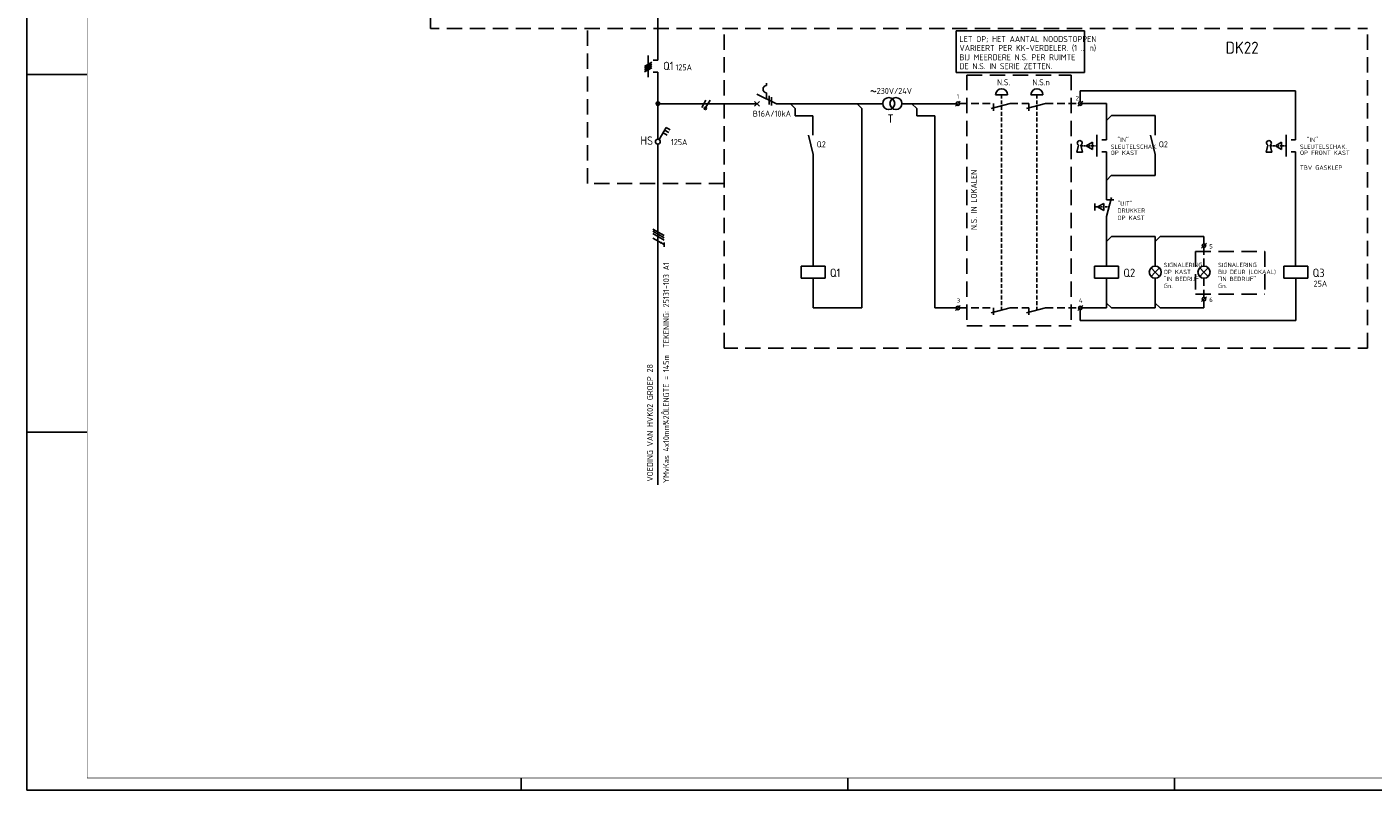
# Model space of a CAD drawing. Header units: millimetres. Extents: x 0 to 841, y 0 to 594.
# Tile 1 of 3: x 0 to 558, y 0 to 317. Entities that reach past the tile are written whole.
import ezdxf
from ezdxf.enums import TextEntityAlignment as Align

# ---------------------------------------------------------------- set-up
doc = ezdxf.new("R2010")
doc.units = ezdxf.units.MM
doc.linetypes.add('HIDDEN', pattern=[9.525, 6.35, -3.175])
doc.layers.get('0').update_dxf_attribs({"linetype": 'CONTINUOUS'})
for name, color, linetype in [('1', 7, 'CONTINUOUS'), ('40', 1, 'CONTINUOUS'), ('41', 2, 'CONTINUOUS'), ('52', 1, 'HIDDEN'), ('70', 1, 'CONTINUOUS'), ('71', 2, 'CONTINUOUS'), ('EL$2B---_KADER', 4, 'CONTINUOUS'), ('LIJN025', 10, 'CONTINUOUS'), ('LIJN035', 50, 'CONTINUOUS'), ('LIJN050', 90, 'CONTINUOUS'), ('TEKST25', 10, 'CONTINUOUS'), ('TEKST35', 50, 'CONTINUOUS'), ('TEKST50', 90, 'CONTINUOUS'), ('TEKST70', 130, 'CONTINUOUS')]:
    doc.layers.add(name, color=color, linetype=linetype)
doc.styles.add('ISO', font='ISO.SHX')
doc.styles.add('NEN', font='iso.shx')
doc.styles.add('ROMAND', font='romand')

# ---------------------------------------------------------------- blocks, each defined once
blk = doc.blocks.new('A1')
at = {"layer": 'LIJN025'}
for p, q in [((0, 297), (25, 297)), ((0, 148.5), (25, 148.5)), ((205, 0), (205, 5)), ((340.5, 0), (340.5, 5)), ((476, 0), (476, 5))]:
    blk.add_line(p, q, dxfattribs=at)
blk.add_lwpolyline([(0, 0), (0, 594), (841, 594), (841, 0)], close=True, dxfattribs=at)
at = {"layer": 'LIJN050', "const_width": 0.2}
blk.add_lwpolyline([(836, 5), (836, 589), (25, 589), (25, 5)], close=True, dxfattribs=at)
at = {"layer": 'TEKST25', "style": 'ROMAND', "width": 2.899115}
blk.add_attdef('STATUS', text='', height=2.5, dxfattribs=at).set_placement((795, 71.5), (834, 71.5), align=Align.FIT)
at = {"layer": 'TEKST25', "style": 'ISO'}
for tag, p in [('E', (796.25, 66)), ('NAAM-E', (807.75, 66)), ('DATUM-E', (826, 66)), ('D', (796.25, 61)), ('NAAM-D', (807.75, 61)), ('DATUM-D', (826, 61)), ('C', (796.25, 56)), ('NAAM-C', (807.75, 56)), ('DATUM-C', (826, 56)), ('B', (796.25, 51)), ('NAAM-B', (807.75, 51)), ('DATUM-B', (826, 51)), ('A', (796.25, 46)), ('NAAM-A', (807.75, 46)), ('DATUM-A', (826, 46))]:
    blk.add_attdef(tag, text='', height=2.5, dxfattribs=at).set_placement(p, align=Align.CENTER)
for tag, p in [('DATUM', (673.75, 36.25)), ('SCHAAL', (709, 36.25)), ('GETEKEND', (739.25, 36.25)), ('GECONTOL.', (774, 36.25)), ('FORMAAT', (804.25, 28.25))]:
    blk.add_attdef(tag, p, '', height=2.5, dxfattribs=at)
at = {"layer": 'TEKST35', "style": 'ISO'}
for tag, p in [('PROJECT', (675.5, 72.5)), ('PLAATS', (675.5, 63.5)), ('INSTALLATIE-REGEL1', (675.5, 52.5)), ('INSTALLATIE-REGEL2', (675.5, 43.5))]:
    blk.add_attdef(tag, p, '', height=4, dxfattribs=at)
blk.add_attdef('PROJ.NR.', text='', height=4, dxfattribs=at).set_placement((822, 23), align=Align.CENTER)
at = {"layer": 'TEKST50', "style": 'ISO'}
blk.add_attdef('FILE-NAAM', text='', height=5, dxfattribs=at).set_placement((814.5, 7.5), align=Align.CENTER)
blk = doc.blocks.new('RWS076')
at = {"layer": '71'}
blk.add_line((2, 0), (0, 2), dxfattribs=at)
blk = doc.blocks.new('RWS023', base_point=(227, 181))
at = {"layer": '40', "style": 'NEN'}
blk.add_text('~', height=5, dxfattribs=at).set_placement((223.5, 179.5))
blk = doc.blocks.new('RWS075')
at = {"layer": '71'}
blk.add_line((2, 0), (0, -2), dxfattribs=at)

msp = doc.modelspace()

# ---------------------------------------------------------------- linework, layer by layer
at = {"color": 10}
for p, q in [((259.66, 232.83), (264.34, 230.12)), ((259.66, 231.89), (264.34, 229.18)), ((259.66, 231.89), (264.34, 229.18)), ((259.66, 230.95), (264.34, 228.25)), ((259.66, 229.08), (264.34, 226.37)), ((264.34, 227.31), (264.34, 225.43))]:
    msp.add_line(p, q, dxfattribs=at)
msp.add_line((259.66, 231.89), (264.34, 229.18))
at = {"color": 10, "const_width": 0.469}
msp.add_lwpolyline([(263.05, 227.39, 1), (262.82, 226.98, 1)], format="xyb", close=True, dxfattribs=at)
at = {"layer": '1', "color": 2}
for p, q in [((306.81, 293.4), (306.81, 292.4)), ((302.81, 288.82), (310.84, 284.8)), ((306.81, 289.4), (306.81, 286.82))]:
    msp.add_line(p, q, dxfattribs=at)
at = {"layer": '1', "color": 1}
for p, q in [((281.64, 286.35), (279.89, 283.32)), ((283.39, 286.35), (281.66, 283.36))]:
    msp.add_line(p, q, dxfattribs=at)
msp.add_circle((281.42, 282.92), 0.5, dxfattribs=at)
at = {"layer": '1', "color": 2}
msp.add_arc((306.81, 290.9), 1.5, 90, 270, dxfattribs=at)
at = {"layer": '52', "ltscale": 0.1}
for p, q in [((443.8, 267.39), (437.42, 267.39)), ((522.3, 267.39), (515.92, 267.39))]:
    msp.add_line(p, q, dxfattribs=at)
at = {"layer": '52', "linetype": 'HIDDEN', "ltscale": 0.1}
msp.add_line((448.82, 241.99), (442.95, 241.99), dxfattribs=at)
at = {"layer": '70'}
for p, q in [((256.18, 300.28), (259.22, 302.03)), ((259.22, 301.28), (256.18, 299.53)), ((256.18, 298.78), (259.22, 300.53)), ((256.18, 298.03), (259.22, 299.78)), ((307.81, 288.07), (307.81, 284.57)), ((308.81, 287.57), (308.81, 284.07)), ((385.14, 283.89), (387.14, 285.89)), ((435.92, 283.89), (437.92, 285.89)), ((487.2, 224.94), (489.2, 226.94)), ((385.14, 199.09), (387.14, 201.09)), ((435.92, 199.09), (437.92, 201.09)), ((487.21, 202.74), (489.21, 204.74))]:
    msp.add_line(p, q, dxfattribs=at)
at = {"layer": '70', "const_width": 0.5}
msp.add_lwpolyline([(281.17, 282.92, 1), (281.67, 282.92, 1)], format="xyb", close=True, dxfattribs=at)
at = {"layer": '71'}
for p, q in [((257.7, 304.9), (257.7, 295.9)), ((261.7, 302.9), (259.7, 302.9)), ((261.7, 297.9), (259.7, 297.9)), ((301.81, 283.8), (303.81, 285.8)), ((301.81, 285.8), (303.81, 283.8)), ((318.68, 282.83), (316.72, 284.8)), ((346.31, 282.8), (344.31, 284.8)), ((369.05, 282.85), (367.05, 284.85)), ((407.88, 284.89), (399.88, 282.89)), ((400.88, 284.89), (400.88, 281.89)), ((401.78, 288.59), (406.78, 288.59)), ((422.53, 284.89), (414.53, 282.89)), ((415.53, 284.89), (415.53, 281.89)), ((416.43, 288.59), (421.43, 288.59)), ((436.92, 290.21), (526.22, 290.21)), ((436.92, 290.21), (436.92, 285.64)), ((447.72, 284.89), (447.72, 269.89)), ((526.22, 290.21), (526.22, 269.89)), ((326.01, 279.85), (326.01, 271.79)), ((346.31, 282.8), (346.31, 200.09)), ((376.63, 279.85), (376.63, 200.09)), ((449.82, 279.89), (468.02, 279.89)), ((468.02, 279.89), (468.02, 271.79)), ((262.21, 269.96), (265.11, 274.98)), ((264.48, 273.9), (266.21, 272.9)), ((265.11, 274.98), (266.84, 273.98)), ((263.86, 272.82), (265.59, 271.82)), ((326.11, 263.79), (324.11, 271.79)), ((439.32, 267.39), (441.92, 268.89)), ((441.92, 268.89), (441.92, 265.89)), ((443.82, 271.89), (443.82, 262.89)), ((447.72, 269.89), (445.82, 269.89)), ((468.02, 263.79), (466.02, 271.79)), ((517.83, 267.39), (520.42, 268.89)), ((520.42, 268.89), (520.42, 265.89)), ((522.32, 271.89), (522.32, 262.89)), ((526.22, 269.89), (524.32, 269.89)), ((326.11, 263.79), (326.11, 217.46)), ((435.46, 264.75), (436.15, 267.68)), ((435.46, 264.75), (437.86, 264.75)), ((437.86, 264.75), (437.17, 267.68)), ((441.92, 265.89), (439.32, 267.39)), ((447.72, 264.89), (445.82, 264.89)), ((447.72, 264.89), (447.72, 244.98)), ((468.02, 263.79), (468.02, 254.99)), ((513.96, 264.75), (514.65, 267.68)), ((513.96, 264.75), (516.36, 264.75)), ((516.36, 264.75), (515.68, 267.68)), ((520.42, 265.89), (517.83, 267.39)), ((526.22, 264.89), (524.32, 264.89)), ((526.22, 264.89), (526.22, 217.46)), ((449.72, 254.99), (447.72, 252.99)), ((468.02, 254.99), (449.72, 254.99)), ((447.82, 237.99), (449.82, 245.99)), ((442.95, 243.49), (442.95, 240.49)), ((444.1, 241.99), (446.7, 243.49)), ((446.7, 240.49), (444.1, 241.99)), ((446.7, 243.49), (446.7, 240.49)), ((447.72, 244.99), (450.82, 244.99)), ((447.82, 237.99), (447.82, 217.46)), ((449.82, 229.73), (468.02, 229.73)), ((468.02, 229.73), (468.02, 217.43)), ((470.02, 229.73), (488.22, 229.73)), ((488.2, 229.73), (488.2, 226.69)), ((488.2, 225.19), (488.2, 225.03)), ((331.11, 217.46), (321.11, 217.46)), ((321.11, 217.46), (321.11, 212.46)), ((321.11, 212.46), (331.11, 212.46)), ((326.11, 212.46), (326.11, 200.09)), ((331.11, 212.46), (331.11, 217.46)), ((442.82, 217.46), (442.82, 212.46)), ((452.82, 217.46), (442.82, 217.46)), ((442.82, 212.46), (452.82, 212.46)), ((447.82, 212.46), (447.82, 200.09)), ((452.82, 212.46), (452.82, 217.46)), ((468.02, 214.93), (466.25, 216.7)), ((468.02, 214.93), (466.25, 213.16)), ((468.02, 214.93), (469.79, 216.7)), ((468.02, 214.93), (469.79, 213.16)), ((468.02, 212.43), (468.02, 200.09)), ((488.22, 214.93), (486.45, 216.7)), ((488.22, 214.93), (486.45, 213.16)), ((488.22, 214.93), (489.99, 216.7)), ((488.22, 214.93), (489.99, 213.16)), ((521.32, 217.46), (521.32, 212.46)), ((531.32, 217.46), (521.32, 217.46)), ((521.32, 212.46), (531.32, 212.46)), ((526.32, 212.46), (526.32, 200.09)), ((531.32, 212.46), (531.32, 217.46)), ((488.22, 202.99), (488.22, 200.09)), ((407.88, 200.09), (399.88, 198.09)), ((400.88, 200.09), (400.88, 197.19)), ((422.53, 200.09), (414.53, 198.09)), ((415.53, 200.09), (415.53, 197.19)), ((436.92, 199.34), (436.92, 194.89)), ((526.32, 194.89), (526.32, 200.09)), ((436.92, 194.89), (526.32, 194.89))]:
    msp.add_line(p, q, dxfattribs=at)
for centre, radius in [((261.7, 284.9), 0.75), ((261.7, 284.9), 0.5), ((261.7, 284.9), 0.25), ((357.45, 284.9), 2.5), ((360.45, 284.9), 2.5), ((386.14, 284.89), 0.75), ((436.92, 284.89), 0.75), ((261.7, 269.1), 1), ((488.2, 225.94), 0.75), ((468.02, 214.93), 2.5), ((488.22, 214.93), 2.5), ((488.21, 203.74), 0.75), ((386.14, 200.09), 0.75), ((436.92, 200.09), 0.75)]:
    msp.add_circle(centre, radius, dxfattribs=at)
for centre, radius, start, end in [((404.28, 288.59), 2.5, 0, 180), ((418.93, 288.59), 2.5, 0, 180), ((436.66, 268.55), 1, 300.6656, 239.3344), ((515.16, 268.55), 1, 300.6656, 239.3344)]:
    msp.add_arc(centre, radius, start, end, dxfattribs=at)
at = {"layer": 'LIJN025', "linetype": 'HIDDEN'}
for p, q in [((167.43, 316.1), (167.43, 385.5)), ((523.4, 316.1), (167.43, 316.1)), ((232.45, 251.75), (232.45, 316.1)), ((289.18, 183.45), (289.18, 316.1)), ((523.4, 316.1), (556.03, 316.1)), ((556.03, 183.45), (556.03, 316.1)), ((389.89, 296.75), (389.89, 192.67)), ((389.89, 296.75), (433.18, 296.75)), ((433.18, 296.75), (433.18, 192.67)), ((289.2, 251.75), (232.45, 251.75)), ((484.7, 223.57), (513.47, 223.57)), ((484.7, 223.57), (484.7, 205.87)), ((513.47, 223.57), (513.47, 205.87)), ((484.7, 205.87), (513.47, 205.87)), ((389.89, 192.67), (433.18, 192.67)), ((523.4, 183.45), (289.18, 183.45)), ((523.4, 183.45), (556.03, 183.45))]:
    msp.add_line(p, q, dxfattribs=at)
at = {"layer": 'LIJN025', "linetype": 'HIDDEN', "ltscale": 0.25}
for p, q in [((404.28, 288.59), (404.28, 199.19)), ((418.93, 288.59), (418.93, 199.19))]:
    msp.add_line(p, q, dxfattribs=at)
at = {"layer": 'LIJN035', "color": 90}
for p, q in [((261.7, 302.9), (261.7, 335)), ((261.7, 297.9), (261.7, 270)), ((261.7, 268.1), (261.7, 126.7))]:
    msp.add_line(p, q, dxfattribs=at)
at = {"layer": 'LIJN035'}
for p, q in [((438.59, 315.03), (385.39, 315.03)), ((385.39, 315.03), (385.39, 297.81)), ((438.59, 297.81), (438.59, 315.03)), ((385.39, 297.81), (438.59, 297.81)), ((262.4, 284.85), (302.86, 284.85)), ((310.84, 284.8), (354.95, 284.8)), ((362.95, 284.85), (385.39, 284.85)), ((437.67, 284.89), (447.72, 284.89)), ((318.68, 282.83), (318.68, 279.85)), ((318.68, 279.85), (326.03, 279.85)), ((369.05, 282.85), (369.05, 279.85)), ((369.05, 279.85), (376.63, 279.85)), ((326.11, 200.09), (346.31, 200.09)), ((376.63, 200.09), (385.39, 200.09)), ((437.67, 200.09), (447.82, 200.09)), ((449.82, 200.09), (468.02, 200.09)), ((470.02, 200.09), (488.22, 200.09))]:
    msp.add_line(p, q, dxfattribs=at)
at = {"layer": 'LIJN035', "linetype": 'HIDDEN', "ltscale": 0.5}
for p, q in [((386.89, 284.89), (400.88, 284.89)), ((407.88, 284.89), (415.53, 284.89)), ((422.53, 284.89), (436.17, 284.89)), ((488.2, 217.43), (488.2, 225.19)), ((488.21, 204.49), (488.21, 212.43)), ((386.89, 200.09), (400.88, 200.09)), ((407.88, 200.09), (415.53, 200.09)), ((422.53, 200.09), (436.17, 200.09))]:
    msp.add_line(p, q, dxfattribs=at)

# ---------------------------------------------------------------- block references
at = {"layer": '40'}
msp.add_blockref('RWS023', (353.05, 288.9), dxfattribs=at)
at = {"layer": '70'}
msp.add_blockref('RWS076', (447.82, 200.09), dxfattribs=at)
at = {"layer": 'EL$2B---_KADER'}
msp.add_blockref('A1', (0, 0), dxfattribs=at)
at = {"layer": 'TEKST70', "xscale": -1, "rotation": 180}
msp.add_blockref('RWS076', (447.82, 279.89), dxfattribs=at)
at = {"layer": 'TEKST70'}
for name, p in [('RWS075', (447.82, 229.73)), ('RWS075', (468.02, 229.73)), ('RWS076', (468.02, 200.09)), ('RWS076', (468.02, 200.09))]:
    msp.add_blockref(name, p, dxfattribs=at)

# ---------------------------------------------------------------- texts
at = {"layer": '40', "style": 'NEN'}
for s, height, p in [('LET OP; HET AANTAL NOODSTOPPEN', 2.5, (386.79, 310.43)), ('VARIEERT PER KK-VERDELER. (1 ... n)', 2.5, (386.79, 306.73)), ('BIJ MEERDERE N.S. PER RUIMTE', 2.5, (386.79, 302.87)), ('DE N.S. IN SERIE ZETTEN.', 2.5, (386.79, 299.17)), ('125A', 2.5, (268.99, 298.68)), ('230V/24V', 2.5, (352.45, 288.9)), ('N.S.', 2.5, (402.38, 292.49)), ('N.S.n', 2.5, (417.03, 292.49)), ('1', 1.8, (385.64, 286.99)), ('2', 1.8, (435, 286.24)), ('B16A/10kA', 2.5, (301.1, 279.47)), ('125A', 2.5, (267.09, 267.68)), ('Q2', 2.5, (327.56, 266.74)), ('"IN"', 1.8, (452.32, 268.99)), ('Q2', 2.5, (469.47, 266.74)), ('"IN"', 1.8, (530.82, 268.99)), ('SLEUTELSCHAK.', 1.8, (449.52, 266.09)), ('OP KAST', 1.8, (449.52, 263.59)), ('SLEUTELSCHAK.', 1.8, (528.02, 266.09)), ('OP FRONT KAST', 1.8, (528.02, 263.59)), ('TBV GASKLEP', 1.8, (528.02, 257.42)), ('"UIT"', 1.8, (452.32, 242.49)), ('DRUKKER ', 1.8, (452.32, 239.59)), ('OP KAST', 1.8, (452.32, 236.59)), ('5', 1.8, (490.39, 224.76)), ('SIGNALERING', 1.8, (471.52, 217.03)), ('SIGNALERING', 1.8, (494.07, 217.03)), ('OP KAST', 1.8, (471.52, 214.13)), ('"IN BEDRIJF"', 1.8, (471.52, 211.23)), ('"IN BEDRIJF"', 1.8, (494.07, 211.23)), ('BIJ DEUR (LOKAAL)', 1.8, (494.07, 214.13)), ('Gn.', 1.8, (471.52, 208.33)), ('Gn.', 1.8, (494.07, 208.33)), ('25A', 2.5, (533.68, 208.92)), ('3', 1.8, (385.64, 202.27)), ('4', 1.8, (436.32, 202.27)), ('6', 1.8, (490.39, 202.61))]:
    msp.add_text(s, height=height, dxfattribs=at).set_placement(p)
for s, p in [('TEKENING: 25131-103 A1', (266.38, 183.54)), ('LENGTE = 145m', (266.38, 157.4)), ('VOEDING VAN HVK02 GROEP 28', (259.68, 128.04)), ('YMvKas 4x10mm¾2Ô', (266.38, 127.4))]:
    msp.add_text(s, height=2.5, rotation=90, dxfattribs=at).set_placement(p)
at = {"layer": '41', "style": 'NEN'}
msp.add_text('T', height=3.5, dxfattribs=at).set_placement((359.45, 276.9), align=Align.RIGHT)
for s, p in [('Q1', (333.06, 212.91)), ('Q2', (454.77, 212.91)), ('Q3', (533.27, 212.91))]:
    msp.add_text(s, height=3.5, dxfattribs=at).set_placement(p)
at = {"layer": 'TEKST25', "style": 'ISO'}
msp.add_text('N.S. IN LOKALEN', height=2.5, rotation=90, dxfattribs=at).set_placement((394.03, 232.4))
at = {"layer": 'TEKST35', "style": 'NEN'}
for s, p in [('Q1', (263.89, 298.78)), ('HS', (254.49, 267.78))]:
    msp.add_text(s, height=3.5, dxfattribs=at).set_placement(p)
at = {"layer": 'TEKST50', "linetype": 'HIDDEN', "style": 'ISO'}
msp.add_text('DK22', height=5, dxfattribs=at).set_placement((497.17, 305.59))

doc.saveas('drawing.dxf')
